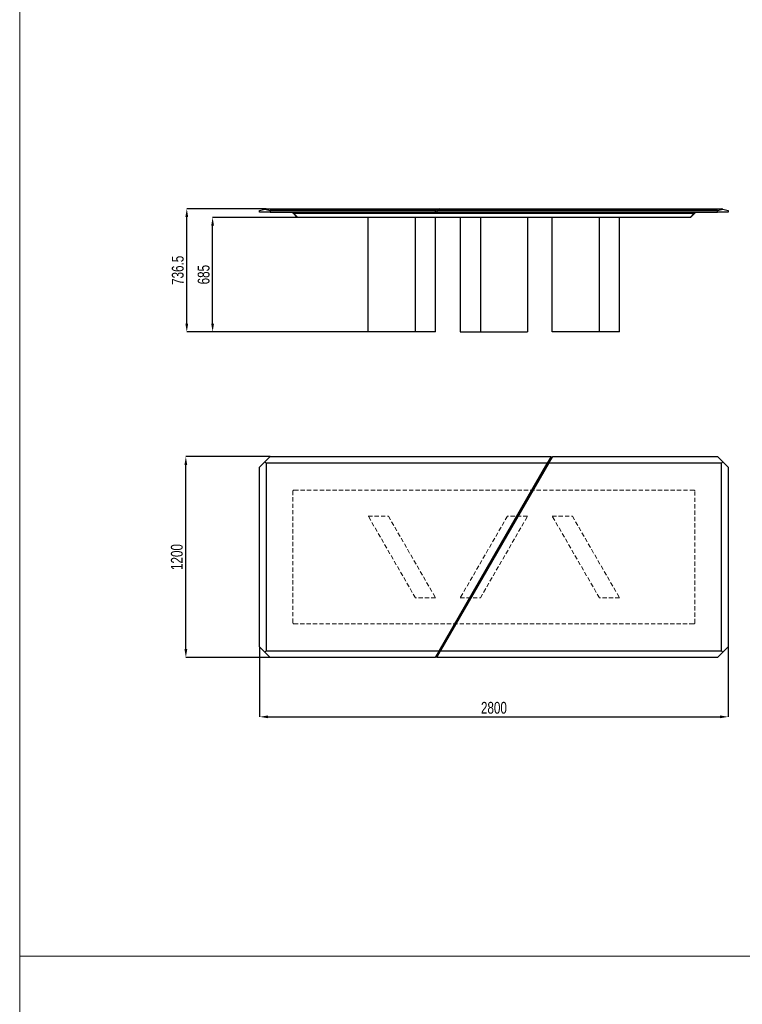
# Model space of a CAD drawing. Header units: millimetres. Extents: x 100 to 18140, y -17694 to 5840.
# Tile 12 of 19: x 100 to 4416, y -5927 to -44. Entities that reach past the tile are written whole.
import ezdxf

# ---------------------------------------------------------------- set-up
doc = ezdxf.new("R2010")
doc.units = ezdxf.units.MM
doc.header["$LTSCALE"] = 20
doc.header["$PDSIZE"] = -1
doc.linetypes.add('HIDDEN', pattern=[1.905, 1.27, -0.635])
doc.linetypes.add('PHANTOM', pattern=[12.7, 6.35, -1.27, 1.27, -1.27, 1.27, -1.27])
doc.layers.add('ANNOTAZIONI', color=8, linetype='Continuous')
doc.styles.add('SLDTEXTSTYLE4', font='ARIALN.TTF', dxfattribs={"width": 0.87})
doc.dimstyles.new('SLDDIMSTYLE0', dxfattribs={"dimtxt": 70, "dimasz": 50, "dimexe": 0, "dimexo": 0.0625, "dimgap": 17.5, "dimtad": 1, "dimdec": 1, "dimrnd": 1e-09, "dimzin": 12, "dimdsep": 46, "dimtxsty": 'SLDTEXTSTYLE4', "dimsah": 1, "dimcen": 0.09, "dimadec": 0, "dimazin": 3, "dimtfac": 1, "dimtdec": 1, "dimtofl": 0, "dimtmove": 0, "dimatfit": 3, "dimfxl": 1, "dimfrac": 2, "dimtolj": 1, "dimtzin": 12, "dimarcsym": 0})

# ---------------------------------------------------------------- blocks, each defined once
blk = doc.blocks.new('*D21')
at = {"layer": 'ANNOTAZIONI', "color": 0, "lineweight": -2, "transparency": 16777216}
for p, q in [((1572.3, -1173), (1097.9, -1173)), ((1097.9, -1859.5), (1097.9, -1223)), ((2182, -1909.5), (1097.9, -1909.5))]:
    blk.add_line(p, q, dxfattribs=at)
at = {"layer": 'ANNOTAZIONI', "color": 0, "transparency": 16777216}
for points in [[(1089.5, -1223), (1106.2, -1223), (1097.9, -1173)], [(1089.5, -1859.5), (1106.2, -1859.5), (1097.9, -1909.5)]]:
    blk.add_solid(points, dxfattribs=at)
at = {"layer": 'Defpoints', "color": 0, "transparency": 16777216}
for p in [(1097.9, -1173), (1572.4, -1173), (2182.1, -1909.5)]:
    blk.add_point(p, dxfattribs=at)
at = {"layer": 'ANNOTAZIONI', "color": 0, "transparency": 16777216, "insert": (1008.9, -1541.3), "char_height": 70, "attachment_point": 2, "rotation": 90, "style": 'SLDTEXTSTYLE4'}
blk.add_mtext('\\A1;736.5', dxfattribs=at)
blk = doc.blocks.new('*D22')
at = {"layer": 'ANNOTAZIONI', "color": 0, "lineweight": -2, "transparency": 16777216}
for p, q in [((1760.8, -1224.5), (1252.4, -1224.5)), ((1252.4, -1859.5), (1252.4, -1274.5)), ((2182, -1909.5), (1252.4, -1909.5))]:
    blk.add_line(p, q, dxfattribs=at)
at = {"layer": 'ANNOTAZIONI', "color": 0, "transparency": 16777216}
for points in [[(1244, -1274.5), (1260.7, -1274.5), (1252.4, -1224.5)], [(1244, -1859.5), (1260.7, -1859.5), (1252.4, -1909.5)]]:
    blk.add_solid(points, dxfattribs=at)
at = {"layer": 'Defpoints', "color": 0, "transparency": 16777216}
for p in [(1252.4, -1224.5), (1760.9, -1224.5), (2182.1, -1909.5)]:
    blk.add_point(p, dxfattribs=at)
at = {"layer": 'ANNOTAZIONI', "color": 0, "transparency": 16777216, "insert": (1163.4, -1567), "char_height": 70, "attachment_point": 2, "rotation": 90, "style": 'SLDTEXTSTYLE4'}
blk.add_mtext('\\A1;685', dxfattribs=at)
blk = doc.blocks.new('*D17')
at = {"layer": 'ANNOTAZIONI', "color": 0, "lineweight": -2, "transparency": 16777216}
for p, q in [((1595.9, -2654.3), (1092.4, -2654.3)), ((1092.4, -3804.3), (1092.4, -2704.3)), ((1595.9, -3854.3), (1092.4, -3854.3))]:
    blk.add_line(p, q, dxfattribs=at)
at = {"layer": 'ANNOTAZIONI', "color": 0, "transparency": 16777216}
for points in [[(1084, -2704.3), (1100.7, -2704.3), (1092.4, -2654.3)], [(1084, -3804.3), (1100.7, -3804.3), (1092.4, -3854.3)]]:
    blk.add_solid(points, dxfattribs=at)
at = {"layer": 'Defpoints', "color": 0, "transparency": 16777216}
for p in [(1092.4, -2654.3), (1596, -2654.3), (1596, -3854.3)]:
    blk.add_point(p, dxfattribs=at)
at = {"layer": 'ANNOTAZIONI', "color": 0, "transparency": 16777216, "insert": (1003.4, -3254.3), "char_height": 70, "attachment_point": 2, "rotation": 90, "style": 'SLDTEXTSTYLE4'}
blk.add_mtext('\\A1;1200', dxfattribs=at)
blk = doc.blocks.new('*D18')
at = {"layer": 'ANNOTAZIONI', "color": 0, "lineweight": -2, "transparency": 16777216}
for p, q in [((1532.4, -3790.7), (1532.4, -4209.2)), ((4332.4, -3790.7), (4332.4, -4209.2)), ((1582.4, -4209.2), (4282.4, -4209.2))]:
    blk.add_line(p, q, dxfattribs=at)
at = {"layer": 'ANNOTAZIONI', "color": 0, "transparency": 16777216}
for points in [[(1582.4, -4200.9), (1582.4, -4217.5), (1532.4, -4209.2)], [(4282.4, -4200.9), (4282.4, -4217.5), (4332.4, -4209.2)]]:
    blk.add_solid(points, dxfattribs=at)
at = {"layer": 'Defpoints', "color": 0, "transparency": 16777216}
for p in [(1532.4, -3790.6), (4332.4, -3790.6), (4332.4, -4209.2)]:
    blk.add_point(p, dxfattribs=at)
at = {"layer": 'ANNOTAZIONI', "color": 0, "transparency": 16777216, "insert": (2932.4, -4120.2), "char_height": 70, "attachment_point": 2, "style": 'SLDTEXTSTYLE4'}
blk.add_mtext('\\A1;2800', dxfattribs=at)

msp = doc.modelspace()

# ---------------------------------------------------------------- linework, layer by layer
at = {"color": 7, "linetype": 'Continuous', "lineweight": 18}
for p, q in [((100, 100), (100, -5640)), ((100, -5640), (8300, -5640)), ((8300, -5640), (100, -5640)), ((100, -5640), (100, -11380))]:
    msp.add_line(p, q, dxfattribs=at)
at = {"color": 7, "linetype": 'Continuous', "lineweight": 25}
for p, q in [((1532.37, -1183.02), (1564.19, -1175.06)), ((1564.19, -1175.06), (1572.37, -1173.02)), ((1564.19, -1175.06), (1596.01, -1183.02)), ((1572.37, -1173.02), (2604.44, -1173.02)), ((2604.44, -1173.02), (2581.34, -1183.02)), ((2590.58, -1183.02), (2613.67, -1173.02)), ((2604.44, -1173.02), (2613.67, -1173.02)), ((2604.44, -1173.02), (2604.44, -1177.02)), ((2613.67, -1173.02), (4292.37, -1173.02)), ((4268.73, -1183.02), (4300.55, -1175.06)), ((4300.55, -1175.06), (4292.37, -1173.02)), ((4300.55, -1175.06), (4332.37, -1183.02)), ((1532.37, -1193.02), (1532.37, -1183.02)), ((1596.01, -1193.02), (1532.37, -1193.02)), ((1574.37, -1194.52), (1574.37, -1193.02)), ((1636.84, -1194.52), (1574.37, -1194.52)), ((2581.34, -1183.02), (1596.01, -1183.02)), ((1596.01, -1183.02), (1596.01, -1193.02)), ((1596.01, -1193.02), (2581.34, -1193.02)), ((1636.84, -1193.02), (1636.84, -1194.52)), ((2594.04, -1194.52), (1636.84, -1194.52)), ((1732.37, -1199.52), (1732.37, -1194.52)), ((1732.54, -1199.69), (1732.37, -1199.52)), ((1757.37, -1224.52), (1732.54, -1199.69)), ((1737.37, -1199.52), (4127.37, -1199.52)), ((1760.91, -1224.52), (1757.37, -1224.52)), ((4103.84, -1224.52), (1760.91, -1224.52)), ((2182.05, -1909.52), (2182.05, -1224.52)), ((2463.8, -1909.52), (2463.8, -1224.52)), ((2581.34, -1183.02), (2581.34, -1193.02)), ((2581.34, -1193.02), (2590.58, -1193.02)), ((2583.89, -1909.52), (2583.89, -1224.52)), ((2590.58, -1183.02), (2590.58, -1193.02)), ((4268.73, -1183.02), (2590.58, -1183.02)), ((2590.58, -1193.02), (4268.73, -1193.02)), ((2594.04, -1194.52), (2594.04, -1193.02)), ((2626.38, -1194.52), (2594.04, -1194.52)), ((2626.38, -1193.02), (2626.38, -1194.52)), ((4227.9, -1194.52), (2626.38, -1194.52)), ((2731.45, -1224.52), (2731.45, -1909.52)), ((2851.54, -1224.52), (2851.54, -1909.52)), ((3133.29, -1224.52), (3133.29, -1909.52)), ((3280.85, -1909.52), (3280.85, -1224.52)), ((3562.6, -1909.52), (3562.6, -1224.52)), ((3682.69, -1909.52), (3682.69, -1224.52)), ((4107.37, -1224.52), (4103.84, -1224.52)), ((4132.2, -1199.69), (4107.37, -1224.52)), ((4132.37, -1199.52), (4132.2, -1199.69)), ((4132.37, -1194.52), (4132.37, -1199.52)), ((4227.9, -1194.52), (4227.9, -1193.02)), ((4290.37, -1194.52), (4227.9, -1194.52)), ((4268.73, -1193.02), (4268.73, -1183.02)), ((4332.37, -1193.02), (4268.73, -1193.02)), ((4290.37, -1193.02), (4290.37, -1194.52)), ((4332.37, -1183.02), (4332.37, -1193.02)), ((2463.8, -1909.52), (2182.05, -1909.52)), ((2583.89, -1909.52), (2463.8, -1909.52)), ((2731.45, -1909.52), (2851.54, -1909.52)), ((2851.54, -1909.52), (3133.29, -1909.52)), ((3562.6, -1909.52), (3280.85, -1909.52)), ((3682.69, -1909.52), (3562.6, -1909.52)), ((1564.19, -2686.11), (1532.37, -2717.93)), ((1596.01, -2654.29), (1564.19, -2686.11)), ((1564.19, -2686.11), (1572.37, -2694.29)), ((3251.07, -2694.29), (1572.37, -2694.29)), ((1572.37, -2694.29), (1572.37, -3814.29)), ((1596.01, -2654.29), (3274.16, -2654.29)), ((2604.44, -3814.29), (3251.07, -2694.29)), ((3251.07, -2694.29), (2604.44, -3814.29)), ((3260.31, -2694.29), (2613.67, -3814.29)), ((2613.67, -3814.29), (3260.31, -2694.29)), ((3274.16, -2654.29), (3251.07, -2694.29)), ((3260.31, -2694.29), (3251.07, -2694.29)), ((3260.31, -2694.29), (3283.4, -2654.29)), ((4292.37, -2694.29), (3260.31, -2694.29)), ((3283.4, -2654.29), (4268.73, -2654.29)), ((4300.55, -2686.11), (4268.73, -2654.29)), ((4300.55, -2686.11), (4292.37, -2694.29)), ((4292.37, -3814.29), (4292.37, -2694.29)), ((4332.37, -2717.93), (4300.55, -2686.11)), ((1532.37, -3790.65), (1532.37, -2717.93)), ((4332.37, -2717.93), (4332.37, -3790.65)), ((1532.37, -3790.65), (1564.19, -3822.47)), ((1564.19, -3822.47), (1572.37, -3814.29)), ((1564.19, -3822.47), (1596.01, -3854.29)), ((1572.37, -3814.29), (2604.44, -3814.29)), ((2604.44, -3814.29), (2581.34, -3854.29)), ((2590.58, -3854.29), (2613.67, -3814.29)), ((2604.44, -3814.29), (2613.67, -3814.29)), ((2613.67, -3814.29), (4292.37, -3814.29)), ((4268.73, -3854.29), (4300.55, -3822.47)), ((4300.55, -3822.47), (4292.37, -3814.29)), ((4300.55, -3822.47), (4332.37, -3790.65)), ((2581.34, -3854.29), (1596.01, -3854.29)), ((4268.73, -3854.29), (2590.58, -3854.29))]:
    msp.add_line(p, q, dxfattribs=at)
at = {"color": 8, "linetype": 'PHANTOM', "lineweight": 18}
for p, q in [((1736.08, -1199.69), (1760.91, -1224.52)), ((1737.37, -1194.52), (1737.37, -1199.52)), ((4103.84, -1224.52), (4128.66, -1199.69)), ((4127.37, -1199.52), (4127.37, -1194.52))]:
    msp.add_line(p, q, dxfattribs=at)
at = {"color": 7, "linetype": 'HIDDEN', "lineweight": 18}
for p, q in [((1732.37, -2859.29), (1732.37, -3649.29)), ((4127.37, -2854.29), (1737.37, -2854.29)), ((4132.37, -3649.29), (4132.37, -2859.29)), ((2463.8, -3498.29), (2182.05, -3010.29)), ((2182.05, -3010.29), (2302.14, -3010.29)), ((2302.14, -3010.29), (2583.89, -3498.29)), ((3013.2, -3010.29), (2731.45, -3498.29)), ((2851.54, -3498.29), (3133.29, -3010.29)), ((3133.29, -3010.29), (3013.2, -3010.29)), ((3562.6, -3498.29), (3280.85, -3010.29)), ((3280.85, -3010.29), (3400.94, -3010.29)), ((3400.94, -3010.29), (3682.69, -3498.29)), ((2583.89, -3498.29), (2463.8, -3498.29)), ((2731.45, -3498.29), (2851.54, -3498.29)), ((3682.69, -3498.29), (3562.6, -3498.29)), ((1737.37, -3654.29), (4127.37, -3654.29))]:
    msp.add_line(p, q, dxfattribs=at)
at = {"color": 7, "linetype": 'Continuous', "lineweight": 25}
for centre, start, end in [((1737.37, -1204.52), 90, 105), ((4127.37, -1204.52), 75, 90)]:
    msp.add_arc(centre, 5, start, end, dxfattribs=at)
at = {"color": 7, "linetype": 'HIDDEN', "lineweight": 18}
for centre, start, end in [((1737.37, -2859.29), 90, 180), ((4127.37, -2859.29), 0, 90), ((1737.37, -3649.29), 180, 270), ((4127.37, -3649.29), 270, 0)]:
    msp.add_arc(centre, 5, start, end, dxfattribs=at)
at = {"color": 7, "linetype": 'Continuous', "lineweight": 25}
for centre, major_axis, start_param, end_param in [((1737.37, -1197.45), (4.96, 2.05), 3.2724923, 4.3196899), ((4127.37, -1197.45), (4.96, -2.05), 5.1050881, 6.1522856)]:
    msp.add_ellipse(centre, major_axis=major_axis, ratio=0.3178372, start_param=start_param, end_param=end_param, dxfattribs=at)

# ---------------------------------------------------------------- dimensions: what is measured, and where the dimension line sits
at = {"layer": 'ANNOTAZIONI'}
for base, p1, p2, picture, middle in [((1097.88, -1173.02), (2182.05, -1909.52), (1572.37, -1173.02), '*D21', (1097.88, -1541.27)), ((1252.38, -1224.52), (2182.05, -1909.52), (1760.91, -1224.52), '*D22', (1252.38, -1567.02)), ((1092.37, -2654.29), (1596.01, -3854.29), (1596.01, -2654.29), '*D17', (1092.37, -3254.29))]:
    dim = msp.add_linear_dim(base=base, p1=p1, p2=p2, angle=90, dimstyle='SLDDIMSTYLE0', dxfattribs=at)
    dim.commit()
    dim.dimension.update_dxf_attribs({"geometry": picture, "text_midpoint": middle, "dimtype": 160})
dim = msp.add_linear_dim(base=(4332.37, -4209.19), p1=(1532.37, -3790.65), p2=(4332.37, -3790.65), dimstyle='SLDDIMSTYLE0', dxfattribs=at)
dim.commit()
dim.dimension.update_dxf_attribs({"geometry": '*D18', "text_midpoint": (2932.37, -4209.19), "dimtype": 160})

doc.saveas('drawing.dxf')
